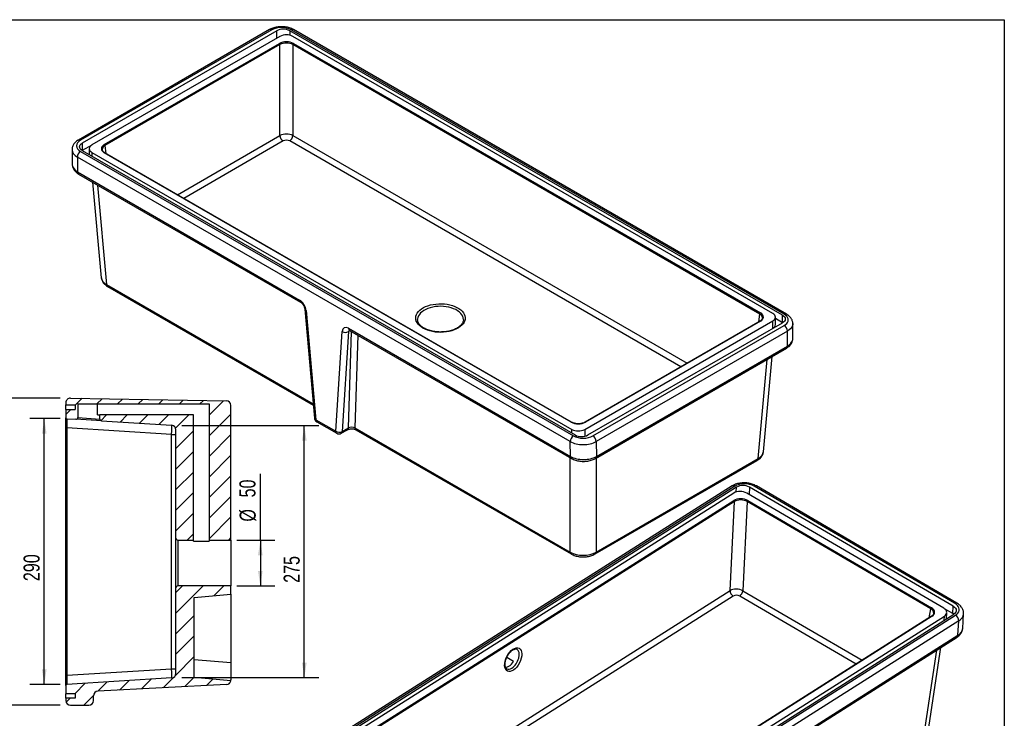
# Model space of a CAD drawing. Header units: millimetres. Extents: x 3 to 415, y 5 to 292.
# Tile 3 of 3: x 201 to 415, y 140 to 292. Entities that reach past the tile are written whole.
import ezdxf

# ---------------------------------------------------------------- set-up
doc = ezdxf.new("R2010")
doc.units = ezdxf.units.MM
doc.layers.add('FORMAT', color=179, linetype='Continuous')
doc.styles.add('SLDTEXTSTYLE0', font='TXT', dxfattribs={"width": 0.75})
doc.dimstyles.new('SLDDIMSTYLE0', dxfattribs={"dimtxt": 3.5, "dimasz": 3.302, "dimexe": 0, "dimexo": 0.0625, "dimgap": 0.875, "dimtad": 1, "dimlfac": 5, "dimrnd": 1e-09, "dimzin": 12, "dimdsep": 46, "dimtxsty": 'SLDTEXTSTYLE0', "dimsah": 1, "dimcen": 0.09, "dimadec": 0, "dimazin": 3, "dimtfac": 1, "dimtdec": 0, "dimtofl": 0, "dimtmove": 0, "dimatfit": 3, "dimfxl": 1, "dimfrac": 2, "dimtolj": 1, "dimtzin": 12, "dimarcsym": 0})

# ---------------------------------------------------------------- blocks, each defined once
blk = doc.blocks.new('_D_9')
at = {"layer": 'FORMAT'}
for p, q in [((209.35, 209.71), (194.28, 209.71)), ((197.45, 142.71), (197.45, 209.71)), ((209.35, 142.71), (194.28, 142.71))]:
    blk.add_line(p, q, dxfattribs=at)
for points in [[(197.45, 209.71), (196.94, 206.41), (197.96, 206.41)], [(197.45, 142.71), (197.96, 146.01), (196.94, 146.01)]]:
    blk.add_solid(points, dxfattribs=at)
at = {"layer": 'FORMAT', "insert": (192.94, 169.88), "char_height": 3.5, "attachment_point": 1, "rotation": 90, "style": 'SLDTEXTSTYLE0'}
blk.add_mtext('335', dxfattribs=at)
blk = doc.blocks.new('_D_10')
at = {"layer": 'FORMAT'}
for p, q in [((209.35, 205.21), (202.73, 205.21)), ((205.91, 147.21), (205.91, 205.21)), ((209.35, 147.21), (202.73, 147.21))]:
    blk.add_line(p, q, dxfattribs=at)
for points in [[(205.91, 205.21), (205.4, 201.91), (206.41, 201.91)], [(205.91, 147.21), (206.41, 150.51), (205.4, 150.51)]]:
    blk.add_solid(points, dxfattribs=at)
at = {"layer": 'FORMAT', "insert": (201.39, 169.77), "char_height": 3.5, "attachment_point": 1, "rotation": 90, "style": 'SLDTEXTSTYLE0'}
blk.add_mtext('290', dxfattribs=at)
blk = doc.blocks.new('_D_11')
at = {"layer": 'FORMAT'}
for p, q in [((235.89, 203.71), (265.8, 203.71)), ((262.62, 148.71), (262.62, 203.71)), ((235.89, 148.71), (265.8, 148.71))]:
    blk.add_line(p, q, dxfattribs=at)
for points in [[(262.62, 203.71), (262.12, 200.41), (263.13, 200.41)], [(262.62, 148.71), (263.13, 152.01), (262.12, 152.01)]]:
    blk.add_solid(points, dxfattribs=at)
at = {"layer": 'FORMAT', "insert": (258.11, 169.39), "char_height": 3.5, "attachment_point": 1, "rotation": 90, "style": 'SLDTEXTSTYLE0'}
blk.add_mtext('275', dxfattribs=at)
blk = doc.blocks.new('_D_12')
at = {"layer": 'FORMAT'}
for p, q in [((253.03, 178.71), (253.03, 193.2)), ((247.89, 178.71), (256.2, 178.71)), ((253.03, 178.71), (253.03, 168.71)), ((247.89, 168.71), (256.2, 168.71))]:
    blk.add_line(p, q, dxfattribs=at)
for points in [[(253.03, 178.71), (252.52, 175.41), (253.53, 175.41)], [(253.03, 168.71), (253.53, 172.01), (252.52, 172.01)]]:
    blk.add_solid(points, dxfattribs=at)
at = {"layer": 'FORMAT', "char_height": 3.5, "attachment_point": 1, "rotation": 90, "style": 'SLDTEXTSTYLE0'}
for s, insert in [('50', (248.46, 188.03)), ('%%c', (248.51, 182.75))]:
    blk.add_mtext(s, dxfattribs=dict(at, insert=insert))

msp = doc.modelspace()

# ---------------------------------------------------------------- hatches: boundary and pattern name
at = {"layer": 'FORMAT', "linetype": 'Continuous', "lineweight": 18}
h = msp.add_hatch(dxfattribs=at)
h.set_pattern_fill('ANSI31', color=256, style=0)
edge = h.paths.add_edge_path(flags=0)
edge.add_line((241.8701, 208.4253), (241.8701, 178.71))
edge.add_line((241.8701, 178.71), (246.6239, 178.71))
edge.add_line((246.6239, 178.71), (246.6239, 208.0989))
edge.add_arc((245.6239, 208.0989), 1, 0, 89)
edge.add_line((245.6414, 209.0988), (211.6414, 209.6922))
edge.add_arc((211.6239, 208.6924), 1, 89, 180)
edge.add_line((210.6239, 208.6924), (210.6239, 208.21))
edge.add_line((210.6239, 208.21), (212.6239, 208.21))
edge.add_line((212.6239, 208.21), (212.6239, 207.21))
edge.add_line((212.6239, 207.21), (210.6239, 207.21))
edge.add_line((210.6239, 207.21), (210.6239, 205.3979))
edge.add_arc((210.8239, 205.3979), 0.2, 180, 266.423666)
edge.add_line((210.8115, 205.1983), (212.799, 205.0741))
edge.add_arc((212.8239, 205.4733), 0.4, 266.423666, 360)
edge.add_line((213.2239, 205.4733), (213.2239, 208.4253))
edge.add_line((213.2239, 208.4253), (241.8701, 208.4253))
h = msp.add_hatch(dxfattribs=at)
h.set_pattern_fill('ANSI31', color=256, style=0)
edge = h.paths.add_edge_path(flags=0)
edge.add_line((218.0239, 206.0253), (218.0239, 205.1233))
edge.add_arc((218.4239, 205.1233), 0.4, 180, 266.423666)
edge.add_line((218.399, 204.7241), (233.6863, 203.7686))
edge.add_arc((233.6239, 202.7705), 1, 0, 86.423666, ccw=False)
edge.add_line((234.6239, 202.7705), (234.6239, 179.11))
edge.add_arc((235.0239, 179.11), 0.4, 180, 270)
edge.add_line((235.0239, 178.71), (238.467, 178.71))
edge.add_line((238.467, 178.71), (238.467, 206.0253))
edge.add_line((238.467, 206.0253), (218.0239, 206.0253))
h = msp.add_hatch(dxfattribs=at)
h.set_pattern_fill('ANSI31', color=256, style=0)
edge = h.paths.add_edge_path(flags=0)
edge.add_arc((245.6239, 148.2312), 1, 273, 347.350648)
edge.add_line((246.5997, 148.0122), (238.6239, 148.71))
edge.add_line((238.6239, 148.71), (238.6239, 166.2101))
edge.add_line((238.6239, 166.2101), (246.6239, 166.91))
edge.add_line((246.6239, 166.91), (246.6239, 168.71))
edge.add_line((246.6239, 168.71), (235.0239, 168.71))
edge.add_arc((235.0239, 168.31), 0.4, 90, 180)
edge.add_line((234.6239, 168.31), (234.6239, 149.6494))
edge.add_arc((233.6239, 149.6494), 1, 273.576334, 360, ccw=False)
edge.add_line((233.6863, 148.6514), (210.8115, 147.2217))
edge.add_arc((210.8239, 147.0221), 0.2, 93.576334, 180)
edge.add_line((210.6239, 147.0221), (210.6239, 145.21))
edge.add_line((210.6239, 145.21), (212.6239, 145.21))
edge.add_line((212.6239, 145.21), (212.6239, 144.21))
edge.add_line((212.6239, 144.21), (210.6239, 144.21))
edge.add_line((210.6239, 144.21), (210.6239, 143.71))
edge.add_arc((211.6239, 143.71), 1, 180, 270)
edge.add_line((211.6239, 142.71), (215.6239, 142.71))
edge.add_arc((215.6239, 143.71), 1, 270, 360)
edge.add_line((216.6239, 143.71), (216.6239, 144.761))
edge.add_arc((217.6239, 144.761), 1, 93, 180, ccw=False)
edge.add_line((217.5716, 145.7597), (245.6763, 147.2326))

# ---------------------------------------------------------------- linework, layer by layer
at = {"color": 7, "linetype": 'Continuous', "lineweight": 25}
for p, q in [((255.0447, 290.0732), (213.3382, 265.9965)), ((255.5447, 290.0237), (213.8382, 265.947)), ((367.2676, 227.9767), (259.7873, 290.0237)), ((367.7675, 228.0262), (260.2873, 290.0732)), ((256.6054, 289.8196), (214.1789, 265.3274)), ((257.3125, 288.595), (216.3003, 264.9192)), ((366.914, 227.7726), (259.4338, 289.8196)), ((364.7927, 228.1808), (260.1409, 288.595)), ((219.0014, 264.999), (257.1741, 287.0357)), ((257.3152, 286.8011), (219.1425, 264.7644)), ((257.3152, 266.9556), (257.3152, 286.8011)), ((260.1381, 286.8011), (260.1381, 266.9556)), ((361.9504, 228.0261), (260.1381, 286.8011)), ((260.2793, 287.0357), (362.0916, 228.2607)), ((216.275, 264.9043), (214.1792, 263.6944)), ((211.9595, 263.8751), (212.0089, 260.6375)), ((320.6111, 200.2117), (213.1308, 262.2587)), ((213.1308, 262.2587), (213.1802, 259.021)), ((213.8378, 263.4976), (321.3181, 201.4506)), ((214.1789, 263.6945), (321.6592, 201.6475)), ((215.7145, 264.1027), (215.7145, 262.8081)), ((216.3003, 263.2863), (320.9521, 202.8721)), ((320.8137, 204.4314), (219.0014, 263.2064)), ((320.9137, 204.4413), (219.1014, 263.2163)), ((213.1802, 259.021), (261.588, 231.0758)), ((213.3873, 258.5774), (261.7951, 230.6321)), ((216.4538, 256.8071), (218.3464, 235.9553)), ((219.7165, 234.0471), (264.5712, 208.153)), ((262.7302, 229.1197), (264.821, 205.3087)), ((263.0194, 228.7847), (265.1101, 204.9738)), ((287.3146, 226.8667), (287.3142, 226.8305)), ((323.7805, 202.8721), (364.7927, 226.548)), ((361.9916, 226.478), (323.8189, 204.4413)), ((362.0916, 226.4681), (323.9189, 204.4314)), ((324.4876, 201.6475), (366.914, 226.1398)), ((325.561, 201.4508), (367.2676, 225.5275)), ((365.3785, 225.7313), (365.3785, 227.3644)), ((366.9138, 226.1396), (365.3785, 227.0259)), ((369.1462, 222.6694), (369.1462, 225.9355)), ((269.4711, 202.4563), (270.8663, 224.2548)), ((272.2777, 224.1994), (270.8825, 202.4009)), ((272.2526, 224.9193), (320.6604, 196.974)), ((272.4597, 224.4756), (320.8675, 196.5304)), ((367.9747, 224.3027), (326.2681, 200.2261)), ((367.9747, 221.0366), (367.9747, 224.3027)), ((326.1104, 196.5305), (367.7675, 220.5787)), ((326.3175, 196.9884), (367.9747, 221.0366)), ((362.7465, 197.9924), (364.6324, 218.7688)), ((210.6239, 208.6924), (210.6239, 208.21)), ((211.6414, 209.6922), (245.6414, 209.0988)), ((213.2239, 208.4253), (241.8701, 208.4253)), ((213.2239, 208.4253), (213.2239, 205.4733)), ((217.4974, 206.0253), (217.4974, 208.4253)), ((241.8701, 208.4253), (241.8701, 178.71)), ((210.6239, 208.21), (212.6239, 208.21)), ((210.6239, 207.21), (210.6239, 208.21)), ((210.6239, 207.21), (212.6239, 207.21)), ((210.6239, 207.21), (210.6239, 205.3979)), ((212.6239, 208.21), (212.6239, 207.21)), ((246.6239, 178.71), (246.6239, 208.0989)), ((210.6239, 203.2022), (210.6239, 205.3979)), ((210.8115, 205.1983), (212.799, 205.0741)), ((218.399, 204.7241), (212.799, 205.0741)), ((213.2239, 205.4733), (218.0239, 205.1233)), ((217.4974, 206.0253), (218.0239, 206.0253)), ((238.467, 206.0253), (218.0239, 206.0253)), ((218.0239, 205.1233), (218.0239, 206.0253)), ((218.399, 204.7241), (233.6863, 203.7686)), ((238.467, 178.71), (238.467, 206.0253)), ((265.1101, 204.9738), (269.4711, 202.4563)), ((265.3172, 204.5302), (269.6781, 202.0126)), ((210.6239, 203.2022), (210.8115, 203.2022)), ((210.6239, 149.2178), (210.6239, 203.2022)), ((233.6863, 201.7725), (210.8115, 203.2022)), ((210.8115, 203.2022), (210.8115, 149.2178)), ((234.6239, 179.11), (234.6239, 202.7705)), ((270.678, 202.0126), (272.0332, 202.795)), ((270.8825, 202.4009), (272.2377, 203.1832)), ((273.65, 203.2086), (320.6024, 176.1036)), ((273.8561, 202.793), (320.8086, 175.6879)), ((233.6863, 201.7725), (234.6239, 201.7725)), ((233.6863, 150.6475), (233.6863, 201.7725)), ((320.6604, 196.974), (320.6111, 200.2117)), ((326.2681, 200.2261), (326.3175, 196.9884)), ((326.0453, 175.6879), (361.3765, 196.0842)), ((326.2515, 176.1036), (361.5827, 196.4998)), ((355.9355, 190.5313), (254.1001, 126.0361)), ((356.5163, 190.4819), (254.6809, 125.9866)), ((356.8738, 190.2731), (255.0384, 125.7779)), ((356.2748, 188.9916), (257.1193, 126.1937)), ((402.0732, 163.871), (359.0967, 188.9746)), ((404.1541, 164.2868), (359.6957, 190.256)), ((404.4536, 164.9275), (360.7495, 190.4561)), ((404.9121, 164.9956), (361.2081, 190.5242)), ((259.8072, 126.2613), (356.2723, 187.3554)), ((356.4117, 187.1198), (259.9465, 126.0257)), ((355.4653, 167.7002), (356.4117, 187.1198)), ((359.2281, 187.1028), (358.2817, 167.6832)), ((399.2291, 163.7372), (359.2281, 187.1028)), ((359.3704, 187.3367), (399.3714, 163.9711)), ((234.6239, 168.31), (234.6239, 179.11)), ((235.0239, 178.71), (238.467, 178.71)), ((235.0239, 178.71), (235.0239, 168.71)), ((238.467, 178.4797), (238.467, 178.71)), ((238.467, 178.4797), (241.8701, 178.4797)), ((241.8701, 178.71), (246.6239, 178.71)), ((241.8701, 178.71), (241.8701, 178.4797)), ((246.6239, 178.71), (246.6239, 168.71)), ((234.6239, 149.6494), (234.6239, 168.31)), ((246.6239, 168.71), (235.0239, 168.71)), ((246.6239, 166.91), (246.6239, 168.71)), ((238.6239, 166.2101), (246.6239, 166.91)), ((238.6239, 148.71), (238.6239, 166.2101)), ((246.6239, 166.91), (246.6239, 152.007)), ((404.0625, 162.696), (402.2489, 163.7553)), ((404.0625, 162.696), (404.1541, 164.2868)), ((302.4607, 98.0773), (404.2961, 162.5725)), ((302.8312, 97.8609), (404.6666, 162.3561)), ((399.4111, 162.099), (302.946, 101.0049)), ((303.0597, 99.3587), (402.2152, 162.1567)), ((399.5273, 162.0891), (303.0621, 100.995)), ((405.3618, 161.1279), (303.5264, 96.6327)), ((402.6506, 161.5304), (402.7299, 162.9073)), ((404.2702, 162.5561), (404.0625, 162.696)), ((405.1785, 157.9464), (405.3618, 161.1279)), ((406.208, 159.4477), (406.3912, 162.6292)), ((303.1372, 93.0392), (404.9726, 157.5344)), ((303.3431, 93.4512), (405.1785, 157.9464)), ((398.4371, 135.4335), (401.4283, 155.2897)), ((238.6239, 152.707), (246.6239, 152.007)), ((308.265, 152.2493), (306.777, 153.1185)), ((210.8115, 149.2178), (233.6863, 150.6475)), ((233.6863, 150.6475), (234.6239, 150.6475)), ((246.6239, 152.007), (246.6239, 148.2312)), ((210.6239, 149.2178), (210.8115, 149.2178)), ((210.6239, 147.0221), (210.6239, 149.2178)), ((233.6863, 148.6514), (210.8115, 147.2217)), ((246.5997, 148.0122), (238.6239, 148.71)), ((210.6239, 147.0221), (210.6239, 145.21)), ((245.6763, 147.2326), (217.5716, 145.7597)), ((212.6239, 145.21), (210.6239, 145.21)), ((210.6239, 144.21), (210.6239, 145.21)), ((212.6239, 144.21), (210.6239, 144.21)), ((210.6239, 144.21), (210.6239, 143.71)), ((212.6239, 145.21), (212.6239, 144.21)), ((216.6239, 143.71), (216.6239, 144.761)), ((211.6239, 142.71), (215.6239, 142.71))]:
    msp.add_line(p, q, dxfattribs=at)
at = {"color": 8, "linetype": 'Continuous', "lineweight": 25}
for p, q in [((256.6054, 288.1868), (256.6054, 289.8196)), ((259.4338, 289.8196), (259.4338, 288.8586)), ((234.9696, 254.0558), (257.3152, 266.9556)), ((260.1381, 266.9556), (346.1233, 217.3174)), ((214.1789, 265.3274), (214.1789, 263.6945)), ((219.1425, 264.7644), (219.324, 263.0878)), ((258.0209, 265.7826), (236.3385, 253.2656)), ((344.7545, 216.5272), (259.4324, 265.7826)), ((216.3003, 263.2863), (216.3003, 262.4699)), ((217.539, 256.1806), (219.5103, 234.4628)), ((219.5103, 234.4628), (264.5438, 208.4655)), ((361.769, 226.3495), (361.9504, 228.0261)), ((366.914, 226.1398), (366.914, 227.7726)), ((364.7927, 224.9152), (364.7927, 226.548)), ((272.2377, 203.1832), (272.9244, 224.2073)), ((272.6079, 224.39), (272.2777, 224.1994)), ((274.3097, 223.4076), (273.65, 203.2086)), ((361.5827, 196.4998), (363.5471, 218.1423)), ((320.9521, 202.0557), (320.9521, 202.8721)), ((323.7805, 202.8721), (323.7805, 201.3839)), ((320.6024, 176.1036), (320.6024, 196.6834)), ((326.2515, 196.612), (326.2515, 176.1036)), ((356.8135, 189.2271), (356.8738, 190.2731)), ((359.6957, 190.256), (359.6048, 188.6778)), ((274.116, 116.1794), (355.4653, 167.7002)), ((358.2817, 167.6832), (384.2644, 152.5061)), ((356.1619, 166.5225), (275.4457, 115.4027)), ((382.9626, 151.6816), (357.5701, 166.514)), ((398.8981, 161.7741), (399.2291, 163.7372)), ((402.1613, 161.2204), (402.2152, 162.1567)), ((397.4245, 134.0842), (400.5336, 154.723))]:
    msp.add_line(p, q, dxfattribs=at)
at = {"color": 7, "linetype": 'Continuous', "lineweight": 25, "flags": 128}
for points in [[(214.1789, 263.6945), (213.9302, 263.8695), (213.7454, 264.0691), (213.6316, 264.2857), (213.5932, 264.5109), (213.6316, 264.7362), (213.7454, 264.9528), (213.9302, 265.1524), (214.1789, 265.3274)], [(216.3003, 264.9192), (216.0515, 264.7442), (215.8667, 264.5446), (215.7529, 264.328), (215.7145, 264.1027), (215.7529, 263.8775), (215.8667, 263.6609), (216.0515, 263.4613), (216.3003, 263.2863)], [(288.4959, 224.9528), (288.0855, 225.2184), (287.7303, 225.5093), (287.4348, 225.8217), (287.2029, 226.1515), (287.0377, 226.4945), (286.9412, 226.846), (286.9148, 227.2016), (286.9588, 227.5566), (287.0726, 227.9064), (287.2547, 228.2465), (287.5028, 228.5723), (287.8136, 228.8797), (288.1831, 229.1647), (288.6065, 229.4234), (289.0781, 229.6527), (289.592, 229.8493), (290.1414, 230.0109), (290.7191, 230.1353), (291.3175, 230.2209), (291.929, 230.2665), (292.5455, 230.2716), (293.159, 230.2361), (293.7615, 230.1604), (294.3451, 230.0456), (294.9022, 229.8931), (295.4256, 229.705), (295.9084, 229.4836), (296.3444, 229.232), (296.7278, 228.9532), (297.0537, 228.6511), (297.3178, 228.3295), (297.5167, 227.9926), (297.6478, 227.6448), (297.7093, 227.2906), (297.7005, 226.9347), (297.6215, 226.5817), (297.4733, 226.2362), (297.2578, 225.9027), (296.9779, 225.5856), (296.6372, 225.2889), (296.2401, 225.0166), (295.7919, 224.7722), (295.2983, 224.5589), (294.7658, 224.3795), (294.2014, 224.2363), (293.6123, 224.1311), (293.0063, 224.0654), (292.3914, 224.0401), (291.7754, 224.0553), (291.1664, 224.111), (290.5724, 224.2064), (290.0011, 224.3402), (289.46, 224.5108), (288.956, 224.7159), (288.4959, 224.9528)], [(364.7927, 226.548), (365.0414, 226.7229), (365.2262, 226.9225), (365.34, 227.1391), (365.3785, 227.3644), (365.34, 227.5896), (365.2262, 227.8062), (365.0414, 228.0058), (364.7927, 228.1808)], [(366.914, 227.7726), (367.1627, 227.5976), (367.3476, 227.398), (367.4614, 227.1814), (367.4998, 226.9562), (367.4614, 226.7309), (367.3476, 226.5143), (367.1627, 226.3147), (366.914, 226.1398)], [(367.2676, 225.5275), (367.5733, 225.7341), (367.8193, 225.9658), (367.9994, 226.2169), (368.1093, 226.4811), (368.1462, 226.7521), (368.1093, 227.023), (367.9994, 227.2872), (367.8193, 227.5383), (367.5733, 227.77), (367.2676, 227.9767)], [(402.2152, 162.1567), (402.4481, 162.3389), (402.6152, 162.5473), (402.7099, 162.774), (402.7286, 163.0103), (402.6707, 163.247), (402.5383, 163.4751), (402.3365, 163.6858), (402.0732, 163.871)], [(404.1541, 164.2868), (404.4175, 164.1016), (404.6192, 163.8909), (404.7516, 163.6628), (404.8095, 163.4261), (404.7908, 163.1898), (404.6961, 162.9631), (404.529, 162.7547), (404.2961, 162.5725)], [(404.6666, 162.3561), (404.9536, 162.5712), (405.1789, 162.813), (405.3368, 163.0755), (405.4234, 163.3523), (405.4367, 163.6365), (405.3763, 163.9212), (405.2437, 164.1992), (405.0421, 164.4639), (404.7766, 164.7087), (404.4536, 164.9275)], [(306.5065, 150.9396), (306.7096, 150.9645), (306.9674, 151.0501), (307.2359, 151.1941), (307.5076, 151.3923), (307.7746, 151.6391), (308.0295, 151.9275), (308.265, 152.2493)]]:
    msp.add_lwpolyline(points, dxfattribs=at)
at = {"color": 8, "linetype": 'Continuous', "lineweight": 25, "flags": 128}
for points in [[(297.3142, 226.8358), (297.3137, 226.8732), (297.2698, 227.2143), (297.1564, 227.55), (296.975, 227.8755), (296.7282, 228.1864), (296.4194, 228.4783), (296.053, 228.747), (295.6341, 228.9888), (295.1686, 229.2003), (294.6631, 229.3786), (294.1245, 229.5211), (293.5606, 229.6258), (292.9791, 229.6913), (292.3883, 229.7166), (291.7965, 229.7014), (291.212, 229.6459), (290.6429, 229.5509), (290.0973, 229.4177), (289.5828, 229.2481), (289.1066, 229.0447), (288.6755, 228.8101), (288.2955, 228.5478), (287.9718, 228.2613), (287.7092, 227.9548), (287.5111, 227.6325), (287.3805, 227.2989), (287.3192, 226.9588), (287.3146, 226.8667)], [(369.1462, 225.936), (369.1361, 225.7708), (369.0548, 225.4447), (368.894, 225.1286), (368.657, 224.8289), (368.3484, 224.5517), (367.9747, 224.3027)], [(367.9747, 221.0366), (368.3484, 221.2855), (368.657, 221.5627), (368.894, 221.8624), (369.0548, 222.1785), (369.1361, 222.5046), (369.1462, 222.6694)]]:
    msp.add_lwpolyline(points, dxfattribs=at)
at = {"color": 8, "linetype": 'Continuous', "lineweight": 25}
for centre, radius, start, end in [((255.2518, 289.6148), 0.503, 54.382423, 114.307119), ((260.0803, 289.6148), 0.503, 65.692881, 125.617577), ((213.548, 265.5654), 0.4794, 52.746337, 115.959105), ((219.0595, 263.1293), 0.0966, 64.310806, 126.999653), ((213.6738, 258.9812), 0.4952, 175.392269, 234.641534), ((219.9898, 234.4417), 0.48, 177.479217, 235.284963), ((262.0817, 231.036), 0.4953, 175.393832, 234.623083), ((263.1647, 229.2025), 0.4423, 190.794778, 250.818836), ((367.5578, 227.5951), 0.4794, 64.041337, 127.253618), ((362.0335, 226.3909), 0.0966, 53.000347, 115.689194), ((272.7462, 224.8795), 0.4952, 175.392269, 234.641534), ((367.499, 220.976), 0.4795, 304.056351, 7.25583), ((265.2555, 205.3916), 0.4423, 190.794778, 250.818836), ((265.6037, 204.934), 0.4952, 175.392269, 234.641534), ((320.8718, 204.3543), 0.0966, 64.259262, 127.004736), ((323.8608, 204.3543), 0.0966, 53.004593, 115.646181), ((269.9647, 202.4165), 0.4952, 175.392269, 234.641534), ((270.4171, 202.398), 0.4654, 304.103754, 0.350492), ((271.7723, 203.1803), 0.4654, 304.103754, 0.350492), ((274.132, 203.1888), 0.4824, 177.637479, 235.126701), ((321.154, 196.9342), 0.4951, 175.389472, 234.674559), ((325.8419, 196.9278), 0.4795, 304.037843, 7.257688), ((361.1031, 196.4787), 0.48, 304.715037, 2.520783), ((361.0355, 190.1083), 0.4503, 67.464053, 129.430577), ((321.082, 176.0825), 0.48, 177.480515, 235.268698), ((325.7719, 176.0825), 0.48, 304.731074, 2.519503), ((404.7395, 164.5797), 0.4502, 67.442011, 129.433096), ((399.461, 161.998), 0.1126, 53.966339, 116.302959), ((404.4085, 162.8844), 1.9985, 298.487208, 352.880273), ((404.2586, 159.6808), 1.9633, 297.940539, 353.18019), ((404.6844, 157.9359), 0.4943, 305.671273, 1.215266)]:
    msp.add_arc(centre, radius, start, end, dxfattribs=at)
at = {"color": 7, "linetype": 'Continuous', "lineweight": 25}
for centre, radius, start, end in [((257.666, 285.9675), 4.5774, 62.39104, 117.60896), ((258.0196, 287.0902), 3.074, 62.609672, 117.390328), ((258.7267, 285.8656), 3.074, 62.609672, 117.390328), ((257.0064, 286.775), 0.3099, 4.820194, 57.245166), ((260.447, 286.775), 0.3099, 122.754834, 175.179806), ((258.8594, 267.0858), 1.5496, 184.820194, 237.245166), ((258.594, 267.0858), 1.5496, 302.754834, 355.179806), ((218.8337, 264.7384), 0.3099, 4.820194, 57.245166), ((214.6626, 262.2058), 1.5326, 122.554649, 178.022742), ((362.2593, 228), 0.3099, 122.754834, 175.179806), ((364.3872, 225.8277), 0.9959, 295.625531, 354.445165), ((366.4395, 224.2329), 1.5368, 2.605478, 57.394522), ((271.6201, 225.4515), 1.4143, 237.792679, 297.709769), ((211.6239, 208.6924), 1, 89, 180), ((245.6239, 208.0989), 1, 0, 89), ((210.8239, 205.3979), 0.2, 180, 266.423666), ((212.8239, 205.4733), 0.4, 266.423666, 0), ((218.4239, 205.1233), 0.4, 180, 266.423666), ((265.8171, 205.3962), 1, 185.017979, 240.002688), ((233.6239, 202.7705), 1, 0, 86.423666), ((270.2249, 203.6529), 1.4143, 237.792679, 297.709769), ((270.1781, 202.8787), 1, 240.002688, 299.997312), ((322.3663, 205.6016), 3.074, 242.609672, 297.390328), ((322.1428, 200.1588), 1.5326, 122.554649, 178.022742), ((323.0734, 204.3769), 3.074, 242.609672, 297.390328), ((324.7329, 200.1562), 1.5368, 2.605478, 57.394522), ((356.1855, 190.0318), 0.5586, 53.682491, 116.586808), ((357.6702, 186.4092), 2.9353, 60.923842, 118.384944), ((358.2692, 187.6907), 2.9353, 60.923842, 118.384944), ((356.1167, 187.1043), 0.2954, 3.003131, 58.201633), ((359.5688, 187.0557), 0.344, 125.227672, 172.122177), ((235.0239, 179.11), 0.4, 180, 270), ((235.0239, 168.31), 0.4, 90, 180), ((356.9401, 167.7776), 1.4768, 183.003131, 238.201633), ((356.578, 167.919), 1.72, 305.227672, 352.122177), ((399.5698, 163.6901), 0.344, 125.227672, 172.122177), ((403.9031, 161.1131), 1.4587, 0.579324, 58.440795), ((233.6239, 149.6494), 1, 273.576334, 0), ((210.8239, 147.0221), 0.2, 93.576334, 180), ((245.6239, 148.2312), 1, 273, 347.350648), ((217.6239, 144.761), 1, 93, 180), ((211.6239, 143.71), 1, 180, 270), ((215.6239, 143.71), 1, 270, 0)]:
    msp.add_arc(centre, radius, start, end, dxfattribs=at)
for centre, major_axis, ratio, start_param, end_param in [((258.7267, 286.1324), (2.2, 0), 0.57953835, 0.78734369, 2.35424896), ((258.7267, 285.9691), (2, 0), 0.58717685, 0.78734369, 2.35424896), ((258.7267, 266.1886), (2, 0), 0.54134588, 0.78734369, 2.35424896), ((215.9595, 264.7224), (3.0002, 0.0004), 0.5772877, 2.3560422, 3.92683853), ((220.5661, 264.1027), (2.2086, 0), 0.57504581, 2.35814002, 3.92504529), ((258.7267, 265.372), (1, 0), 0.57953835, 0.78734369, 2.35424896), ((220.5661, 263.9394), (2.0093, -0.0215), 0.57455646, 3.17792591, 3.20989723), ((261.6127, 229.457), (-1.0256, 1.7172), 0.56722, 4.00590987, 5.48943973), ((360.5269, 227.3644), (2.2086, 0), 0.57504581, 5.49973267, 7.06663794), ((272.2773, 223.3004), (-1.0256, 1.7172), 0.56722, 5.48943973, 6.9729696), ((210.8239, 203.1936), (-0.0125, 2.0047), 0.00619644, 6.28275929, 7.84966455), ((322.3663, 205.3348), (2.2, 0), 0.57953835, 3.92893635, 5.49584161), ((233.6239, 201.7686), (0.0623, 2), 0.03109824, 4.71530728, 6.28221255), ((272.9464, 202.8378), (1.0009, 0.0217), 0.50478608, 0.78038937, 2.3466243), ((323.4397, 201.8589), (4.0001, 0.0154), 0.57980095, 3.92471403, 5.49551036), ((323.4397, 202.6754), (3.0002, 0.0004), 0.5772877, 3.92683853, 5.49763485), ((323.4891, 198.6212), (4.0001, 0.0154), 0.57980095, 3.92471403, 5.49551036), ((358.7396, 189.1832), (2.9953, -0.1729), 0.60436476, 0.87063465, 2.44143098), ((357.8999, 186.3977), (2.1963, -0.1279), 0.60670226, 0.8731326, 2.44003787), ((357.8908, 186.2386), (1.9966, -0.1185), 0.6141534, 0.8738782, 2.44078346), ((323.4269, 177.7836), (4, 0), 0.59316875, 3.92836034, 5.49641762), ((356.9475, 166.8826), (1.9972, -0.1062), 0.56943166, 0.86990868, 2.43681394), ((356.9017, 166.0872), (0.9983, -0.0581), 0.60670226, 0.8731326, 2.44003787), ((397.8882, 163.0395), (2.2049, -0.1256), 0.6020668, 5.58410428, 7.15100955), ((397.879, 162.8804), (2.0073, -0.0921), 0.60214562, 6.21001526, 6.25793591), ((233.6239, 150.6514), (-0.0623, 2), 0.03109824, 3.14256542, 4.70947068), ((210.8239, 149.2264), (0.0125, 2.0047), 0.00619644, 1.57511341, 3.14201868)]:
    msp.add_ellipse(centre, major_axis=major_axis, ratio=ratio, start_param=start_param, end_param=end_param, dxfattribs=at)
at = {"color": 8, "linetype": 'Continuous', "lineweight": 25}
for centre, major_axis, ratio, start_param, end_param in [((220.5661, 263.9394), (2.0093, -0.0215), 0.57455646, 2.36427764, 3.17792591), ((215.9595, 263.9059), (4.0001, 0.0154), 0.57980095, 3.148019, 3.92471403), ((216.0089, 260.6682), (4.0001, 0.0154), 0.57980095, 3.14819472, 3.92471403), ((222.3465, 236.1361), (4.0052, 0.0904), 0.57630009, 3.1807981, 3.91261829), ((360.5269, 227.2011), (2.0093, 0.0215), 0.57455646, 6.21488073, 7.06050032), ((272.9843, 223.7228), (-0.5252, 0.8513), 0.55690029, 0.15196777, 0.68193852), ((358.7465, 198.1731), (4.0052, -0.0904), 0.57630009, 5.51215967, 6.24397986), ((397.879, 162.8804), (2.0073, -0.0921), 0.60214562, 6.25793591, 7.14429752), ((307.8845, 152.7883), (1.0764, 2.1489), 0.55592233, 3.88726588, 6.25491565), ((307.8845, 152.7883), (1.0764, 2.1489), 0.55592233, 3.1004245, 3.88726588)]:
    msp.add_ellipse(centre, major_axis=major_axis, ratio=ratio, start_param=start_param, end_param=end_param, dxfattribs=at)
at = {"color": 7, "linetype": 'Continuous', "lineweight": 25}
msp.add_ellipse((308.1815, 152.6354), major_axis=(1.2796, 2.4938), ratio=0.55007186, dxfattribs=at)
for points, knots in [([(260.2873, 290.0732), (260.2135, 290.1139), (260.0074, 290.2275), (259.6399, 290.3834), (259.1816, 290.5288), (258.7007, 290.6335), (258.2052, 290.6977), (257.7024, 290.7211), (257.1989, 290.7036), (256.7018, 290.6453), (256.2172, 290.5462), (255.7524, 290.4054), (255.3604, 290.2456), (255.1353, 290.1227), (255.0447, 290.0732)], [0, 0, 0, 0, 0.04976851, 0.1390906, 0.22819812, 0.31699554, 0.40543262, 0.49364447, 0.58184862, 0.67026139, 0.75910215, 0.848638, 0.93909373, 1, 1, 1, 1]), ([(213.3382, 265.9965), (213.2662, 265.953), (213.0629, 265.8302), (212.7757, 265.6059), (212.4947, 265.3195), (212.2765, 265.0199), (212.106, 264.6923), (211.9986, 264.341), (211.9521, 264.0607), (211.9634, 263.9074), (211.9656, 263.8762)], [0, 0, 0, 0, 0.08996161, 0.25389019, 0.39981591, 0.54041104, 0.6760904, 0.82267308, 0.96390609, 1, 1, 1, 1]), ([(219.1014, 263.2163), (219.061, 263.2409), (218.9437, 263.3124), (218.7863, 263.4441), (218.6532, 263.6087), (218.5756, 263.7659), (218.5664, 263.8655), (218.5622, 263.9113)], [0, 0, 0, 0, 0.11930653, 0.34693681, 0.57437043, 0.80422819, 1, 1, 1, 1]), ([(212.0153, 260.6335), (212.0175, 260.5473), (212.0226, 260.3433), (212.1033, 260.0292), (212.2414, 259.7002), (212.4362, 259.3907), (212.6838, 259.1018), (212.9837, 258.8372), (213.2296, 258.6694), (213.3702, 258.5873), (213.3873, 258.5774)], [0, 0, 0, 0, 0.10193547, 0.24119285, 0.38072708, 0.52290514, 0.66967276, 0.82212785, 0.97844033, 1, 1, 1, 1]), ([(218.3529, 235.9628), (218.3544, 235.9228), (218.3604, 235.7652), (218.4347, 235.4969), (218.5712, 235.168), (218.7666, 234.8588), (219.0142, 234.5703), (219.3144, 234.3058), (219.5599, 234.1385), (219.7, 234.0568), (219.7165, 234.0471)], [0, 0, 0, 0, 0.05021122, 0.1975054, 0.34511014, 0.49554632, 0.65089063, 0.81232179, 0.97793821, 1, 1, 1, 1]), ([(261.7951, 230.6321), (261.8171, 230.6187), (261.8799, 230.5806), (262.0049, 230.4831), (262.1612, 230.3285), (262.3174, 230.1355), (262.4604, 229.9146), (262.5796, 229.6795), (262.6664, 229.4483), (262.7144, 229.2564), (262.7257, 229.1589), (262.7302, 229.1197)], [0, 0, 0, 0, 0.06190967, 0.17649891, 0.29492381, 0.41748917, 0.5428075, 0.66919532, 0.79456374, 0.91719418, 1, 1, 1, 1]), ([(369.1415, 225.9358), (369.1393, 226.0335), (369.1343, 226.249), (369.0517, 226.5744), (368.9133, 226.9034), (368.7186, 227.2129), (368.4709, 227.5018), (368.171, 227.7664), (367.9252, 227.9341), (367.7845, 228.0163), (367.7675, 228.0262)], [0, 0, 0, 0, 0.11399166, 0.25137611, 0.38903763, 0.52931134, 0.67411655, 0.82453561, 0.97875959, 1, 1, 1, 1]), ([(288.6959, 224.9726), (288.6305, 225.0116), (288.4405, 225.1252), (288.162, 225.3283), (287.8811, 225.5835), (287.6557, 225.8495), (287.4852, 226.1225), (287.3725, 226.4004), (287.315, 226.6466), (287.3198, 226.8006), (287.3217, 226.8609)], [0, 0, 0, 0, 0.07194647, 0.20924027, 0.34643062, 0.48384234, 0.62222062, 0.76278267, 0.90712587, 1, 1, 1, 1]), ([(297.3095, 226.8352), (297.311, 226.8161), (297.3205, 226.6982), (297.2781, 226.4822), (297.1771, 226.1878), (297.0092, 225.8995), (296.7853, 225.6229), (296.5069, 225.3608), (296.1772, 225.1157), (295.7993, 224.8907), (295.3773, 224.6887), (294.916, 224.513), (294.421, 224.3662), (293.8986, 224.2507), (293.3553, 224.1683), (292.7983, 224.1203), (292.2348, 224.1076), (291.6722, 224.1303), (291.118, 224.1881), (290.5793, 224.2801), (290.0634, 224.4049), (289.5769, 224.5604), (289.1342, 224.7408), (288.8498, 224.8845), (288.7121, 224.9633), (288.6959, 224.9726)], [0, 0, 0, 0, 0.009848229, 0.060699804, 0.11119123, 0.160093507, 0.207602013, 0.254286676, 0.300590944, 0.346777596, 0.39296057, 0.439206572, 0.485543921, 0.531973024, 0.57848018, 0.625045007, 0.671644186, 0.718253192, 0.764841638, 0.811381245, 0.857846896, 0.90421469, 0.950464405, 0.994165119, 1, 1, 1, 1]), ([(362.5264, 227.1469), (362.5217, 227.1045), (362.5112, 227.0093), (362.4287, 226.8534), (362.2877, 226.6862), (362.1285, 226.5601), (362.0205, 226.4953), (361.9916, 226.478)], [0, 0, 0, 0, 0.18826204, 0.4219352, 0.67096471, 0.91210988, 1, 1, 1, 1]), ([(272.3181, 224.5362), (272.3177, 224.5362), (272.3085, 224.5361), (272.3435, 224.5327), (272.4046, 224.5064), (272.4498, 224.4811), (272.4597, 224.4756)], [0, 0, 0, 0, 0.023146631, 0.473746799, 0.885818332, 1, 1, 1, 1]), ([(367.7675, 220.5787), (367.8395, 220.6222), (368.0428, 220.745), (368.3299, 220.9693), (368.611, 221.2557), (368.8291, 221.5553), (368.9997, 221.8829), (369.1064, 222.2342), (369.153, 222.5046), (369.143, 222.648), (369.1415, 222.6694)], [0, 0, 0, 0, 0.09099852, 0.25681371, 0.40441636, 0.54662845, 0.68387066, 0.83214195, 0.97500474, 1, 1, 1, 1]), ([(323.8189, 204.4413), (323.7759, 204.4178), (323.6504, 204.3491), (323.4091, 204.2527), (323.0909, 204.1656), (322.7484, 204.111), (322.3934, 204.0907), (322.0373, 204.1057), (321.6916, 204.1553), (321.3687, 204.238), (321.108, 204.3365), (320.9691, 204.4114), (320.9137, 204.4413)], [0, 0, 0, 0, 0.05639794, 0.16476401, 0.27347896, 0.38247873, 0.49168788, 0.60098233, 0.71020536, 0.8191863, 0.92778079, 1, 1, 1, 1]), ([(272.0332, 202.795), (272.0554, 202.8071), (272.1186, 202.8417), (272.2638, 202.9), (272.4741, 202.9561), (272.7173, 202.9922), (272.9781, 203.0024), (273.2391, 202.9844), (273.482, 202.9401), (273.6837, 202.8776), (273.7997, 202.8248), (273.847, 202.7981), (273.8561, 202.793)], [0, 0, 0, 0, 0.05863105, 0.16767575, 0.27998365, 0.39595511, 0.51448193, 0.63413855, 0.75317895, 0.87003197, 0.97488933, 1, 1, 1, 1]), ([(361.3765, 196.0842), (361.4485, 196.1277), (361.6518, 196.2506), (361.9391, 196.4749), (362.2199, 196.7612), (362.4388, 197.0607), (362.606, 197.3882), (362.7125, 197.7017), (362.7318, 197.9115), (362.7395, 197.9948)], [0, 0, 0, 0, 0.09795961, 0.27648241, 0.43527182, 0.58820278, 0.73574997, 0.89516554, 1, 1, 1, 1]), ([(320.8675, 196.5304), (320.9412, 196.4897), (321.1474, 196.376), (321.5148, 196.2202), (321.9731, 196.0748), (322.4541, 195.9701), (322.9495, 195.9059), (323.4524, 195.8825), (323.9558, 195.9), (324.453, 195.9584), (324.9376, 196.0575), (325.4024, 196.1982), (325.7945, 196.358), (326.0197, 196.481), (326.1104, 196.5305)], [0, 0, 0, 0, 0.04976308, 0.1390746, 0.22817258, 0.31696184, 0.40539241, 0.49359958, 0.58180093, 0.67021204, 0.75905273, 0.84858974, 0.93904747, 1, 1, 1, 1]), ([(361.2081, 190.5242), (361.1328, 190.5664), (360.9221, 190.6842), (360.5482, 190.8475), (360.0836, 191.0013), (359.5981, 191.1137), (359.0997, 191.1845), (358.5951, 191.2129), (358.0914, 191.1985), (357.5955, 191.1408), (357.1138, 191.0398), (356.6537, 190.8941), (356.2587, 190.7235), (356.0316, 190.5884), (355.9355, 190.5313)], [0, 0, 0, 0, 0.049257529, 0.137758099, 0.225993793, 0.313990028, 0.401777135, 0.489503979, 0.577373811, 0.665539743, 0.754229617, 0.843639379, 0.933860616, 1, 1, 1, 1]), ([(320.8086, 175.6879), (320.8823, 175.6472), (321.0885, 175.5335), (321.4559, 175.3776), (321.9141, 175.2323), (322.3948, 175.1276), (322.8898, 175.0635), (323.3922, 175.0403), (323.8951, 175.0579), (324.3918, 175.1164), (324.8759, 175.2157), (325.3402, 175.3566), (325.7311, 175.5162), (325.9555, 175.6388), (326.0453, 175.6879)], [0, 0, 0, 0, 0.04983851, 0.1392581, 0.22842468, 0.31725479, 0.40570586, 0.49392128, 0.58212756, 0.67054848, 0.75941023, 0.84898656, 0.93950644, 1, 1, 1, 1]), ([(406.3839, 162.6404), (406.3886, 162.7064), (406.402, 162.893), (406.3548, 163.1996), (406.2507, 163.5494), (406.0869, 163.8837), (405.8688, 164.2006), (405.5955, 164.4969), (405.2778, 164.7669), (405.0328, 164.9201), (404.9121, 164.9956)], [0, 0, 0, 0, 0.06978337, 0.19728088, 0.32451221, 0.45341734, 0.58562899, 0.72217433, 0.86314023, 1, 1, 1, 1]), ([(399.8758, 162.7482), (399.875, 162.7206), (399.8724, 162.6282), (399.8037, 162.4756), (399.671, 162.2986), (399.5271, 162.1751), (399.4343, 162.1142), (399.4111, 162.099)], [0, 0, 0, 0, 0.1209894, 0.40545238, 0.67792905, 0.91958468, 1, 1, 1, 1]), ([(404.9726, 157.5344), (405.0433, 157.5814), (405.2388, 157.7113), (405.5098, 157.9474), (405.7683, 158.2453), (405.9721, 158.5658), (406.117, 158.9149), (406.1954, 159.2199), (406.1993, 159.4016), (406.2006, 159.4574)], [0, 0, 0, 0, 0.10282952, 0.28445395, 0.44449669, 0.59951553, 0.76671807, 0.92828053, 1, 1, 1, 1]), ([(306.7646, 150.6703), (306.743, 150.6817), (306.683, 150.7134), (306.6, 150.8109), (306.5106, 150.9706), (306.4439, 151.184), (306.4075, 151.4476), (306.4068, 151.747), (306.4438, 152.0751), (306.5192, 152.4234), (306.6323, 152.7824), (306.7807, 153.1419), (306.9609, 153.4916), (307.1677, 153.8217), (307.395, 154.1227), (307.6356, 154.3866), (307.8816, 154.6065), (308.1243, 154.7774), (308.3545, 154.8967), (308.5635, 154.9651), (308.7434, 154.9855), (308.8872, 154.9703), (308.9607, 154.9332), (308.9963, 154.9152)], [0, 0, 0, 0, 0.028237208, 0.078212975, 0.124867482, 0.174637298, 0.223110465, 0.271427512, 0.319961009, 0.36884719, 0.41804681, 0.467461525, 0.51697768, 0.56647176, 0.615801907, 0.664855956, 0.713526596, 0.761731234, 0.809468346, 0.856951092, 0.904645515, 0.953852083, 1, 1, 1, 1]), ([(246.5997, 148.0122), (246.5997, 148.0122), (246.6043, 148.0306), (246.6164, 148.1032), (246.6239, 148.1573), (246.6239, 148.2312)], [0, 0, 0, 0, 0.5, 0.5, 1, 1, 1, 1])]:
    msp.add_open_spline(points, degree=3, knots=knots, dxfattribs=at)
at = {"layer": 'FORMAT'}
for p, q in [((2.9641, 292.2451), (415.2814, 292.2451)), ((415.2814, 292.2451), (415.2814, 5.4475))]:
    msp.add_line(p, q, dxfattribs=at)

# ---------------------------------------------------------------- dimensions: what is measured, and where the dimension line sits
for base, p1, p2, picture, middle in [((197.4518, 209.71), (210.6239, 142.71), (210.6239, 209.71), '_D_9', (197.4518, 173.7575)), ((205.9058, 205.21), (210.6239, 147.21), (210.6239, 205.21), '_D_10', (205.9058, 173.6477)), ((262.6239, 203.71), (234.6239, 148.71), (234.6239, 203.71), '_D_11', (262.6239, 173.274))]:
    dim = msp.add_linear_dim(base=base, p1=p1, p2=p2, angle=90, dimstyle='SLDDIMSTYLE0', dxfattribs=at)
    dim.commit()
    dim.dimension.update_dxf_attribs({"geometry": picture, "text_midpoint": middle, "dimtype": 160})
dim = msp.add_linear_dim(base=(253.0251, 168.71), p1=(246.6239, 178.71), p2=(246.6239, 168.71), angle=90, text='%%c<>', dimstyle='SLDDIMSTYLE0', dxfattribs=at)
dim.commit()
dim.dimension.update_dxf_attribs({"geometry": '_D_12', "text_midpoint": (253.0251, 187.9752), "dimtype": 160})

doc.saveas('drawing.dxf')
